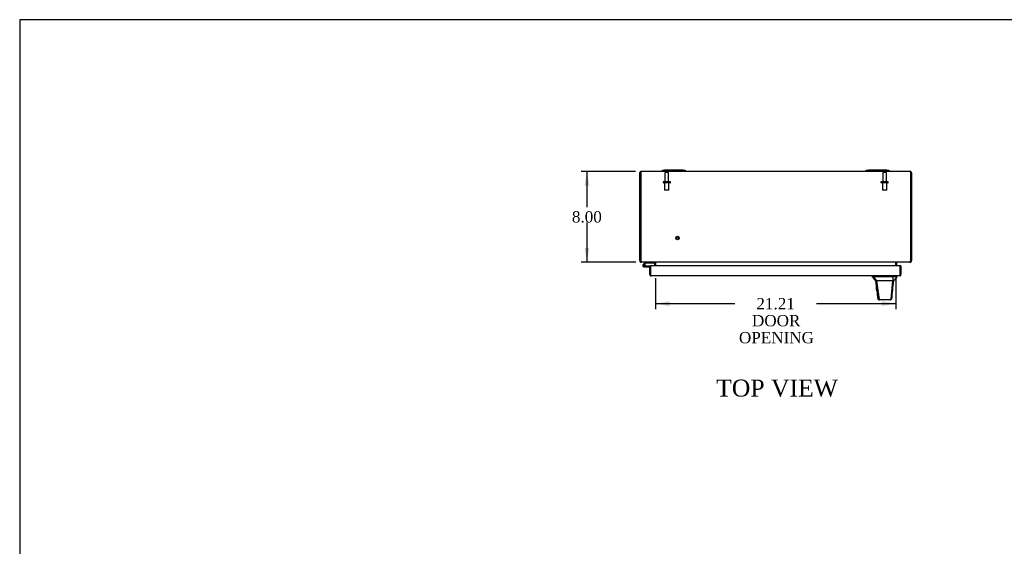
# Model space of a CAD drawing. Header units: inches. Extents: x 1 to 240, y -1 to 159.
# Tile 4 of 9: x 1 to 88, y 113 to 159. Entities that reach past the tile are written whole.
import ezdxf
from ezdxf.enums import TextEntityAlignment as Align
from ezdxf.lldxf.tags import DXFTag

# ---------------------------------------------------------------- set-up
doc = ezdxf.new("R2010")
doc.units = ezdxf.units.IN
doc.header["$MEASUREMENT"] = 0
for name, color, linetype in [('COM55391', 7, 'Continuous'), ('COM55519', 7, 'Continuous'), ('COM70654-8', 7, 'Continuous'), ('Default', 7, 'Continuous'), ('FET07752', 7, 'Continuous'), ('HAN86294', 7, 'Continuous'), ('STD26089', 7, 'Continuous'), ('STD26258', 7, 'Continuous')]:
    doc.layers.add(name, color=color, linetype=linetype)
doc.styles.add('SEACAD_Times_New_Roman', font='times.ttf')
tags = doc.linetypes.add('HIDDEN2', pattern=[0.1875, 0.125, -0.0625]).pattern_tags.tags
tags[6:7] = [DXFTag(74, 4), DXFTag(75, 0), DXFTag(340, '0'), DXFTag(46, 0.0), DXFTag(50, 0.0), DXFTag(44, 0.0), DXFTag(45, 0.0)]
tags[4:5] = [DXFTag(74, 4), DXFTag(75, 0), DXFTag(340, '0'), DXFTag(46, 0.0), DXFTag(50, 0.0), DXFTag(44, 0.0), DXFTag(45, 0.0)]
doc.dimstyles.new('HAMMOND_(STH_-_240x160)', dxfattribs={"dimtxt": 1, "dimasz": 1.25, "dimexe": 0.5, "dimexo": 0.5, "dimgap": 0.25, "dimtad": 0, "dimtih": 1, "dimtoh": 1, "dimzin": 0, "dimdsep": 46, "dimtxsty": 'SEACAD_Times_New_Roman', "dimblk1": '_SE_FILLED', "dimblk2": '_SE_FILLED', "dimsah": 1, "dimcen": 0.5, "dimadec": 0, "dimazin": 0, "dimtfac": 0.8, "dimtofl": 0, "dimtmove": 0, "dimatfit": 3, "dimfxl": 1, "dimtolj": 1, "dimtzin": 0, "dimarcsym": 0})

# ---------------------------------------------------------------- blocks, each defined once
blk = doc.blocks.new('SE6')
at = {"layer": 'COM55391', "color": 7, "linetype": 'Continuous'}
for p, q in [((55.756, 137.944), (55.756, 145.695)), ((55.76, 145.727), (55.828, 145.706)), ((55.828, 145.695), (55.828, 145.727)), ((55.828, 145.706), (55.828, 145.695)), ((55.828, 137.944), (55.828, 145.695)), ((55.828, 145.695), (55.828, 137.944)), ((57.756, 145.803), (55.864, 145.803)), ((75.756, 145.803), (59.756, 145.803)), ((79.648, 145.803), (77.756, 145.803)), ((79.683, 145.695), (79.683, 145.727)), ((79.683, 137.944), (79.683, 145.695)), ((79.751, 145.727), (79.684, 145.706)), ((79.684, 145.706), (79.684, 145.695)), ((79.684, 145.695), (79.684, 137.944)), ((79.756, 145.695), (79.756, 137.944)), ((55.756, 137.944), (55.756, 137.911)), ((55.828, 137.911), (55.756, 137.911)), ((55.828, 137.911), (55.828, 137.944)), ((55.864, 137.803), (55.864, 137.837)), ((55.864, 137.803), (55.911, 137.803)), ((79.6, 137.803), (55.911, 137.803)), ((57.058, 137.774), (57.123, 137.788)), ((57.059, 137.767), (57.059, 137.468)), ((57.131, 137.767), (57.131, 137.468)), ((57.149, 137.767), (57.149, 137.774)), ((57.149, 137.468), (57.149, 137.767)), ((78.362, 137.774), (78.362, 137.767)), ((78.362, 137.767), (78.362, 137.468)), ((78.381, 137.468), (78.381, 137.767)), ((78.453, 137.774), (78.389, 137.788)), ((78.453, 137.468), (78.453, 137.767)), ((79.6, 137.803), (79.648, 137.803)), ((79.648, 137.803), (79.648, 137.837)), ((79.684, 137.944), (79.684, 137.911)), ((79.684, 137.911), (79.756, 137.911)), ((79.756, 137.911), (79.756, 137.944))]:
    blk.add_line(p, q, dxfattribs=at)
for centre, radius, start, end in [((55.864, 145.695), 0.108, 162.91006, 180), ((55.864, 145.695), 0.108, 108.10984, 162.91006), ((55.864, 145.695), 0.108, 90, 108.10984), ((56.622, 145.92), 0.801, 188.79505, 192.77303), ((56.624, 145.92), 0.803, 188.76811, 192.74687), ((79.648, 145.695), 0.108, 71.89016, 90), ((78.887, 145.92), 0.803, 347.25313, 351.23189), ((78.89, 145.92), 0.801, 347.20608, 351.20495), ((79.648, 145.695), 0.108, 17.08994, 71.89016), ((79.648, 145.695), 0.108, 0, 17.08994), ((55.864, 137.911), 0.108, 180, 216.87955), ((55.864, 137.911), 0.108, 216.87957, 270), ((55.928, 137.944), 0.1, 180, 199.52472), ((55.864, 137.911), 0.036, 180, 216.87955), ((56.009, 137.938), 0.178, 188.78807, 211.13151), ((57.023, 137.767), 0.036, 11.86813, 90), ((57.023, 137.767), 0.036, 0, 11.86813), ((57.06, 137.652), 0.151, 53.9353, 86.26644), ((57.023, 137.767), 0.108, 0, 11.86813), ((78.451, 137.652), 0.151, 93.73356, 126.0647), ((78.489, 137.767), 0.108, 168.13187, 180), ((78.489, 137.767), 0.036, 90.00007, 168.1318), ((78.489, 137.767), 0.036, 168.13187, 180), ((79.648, 137.911), 0.108, 270.00004, 323.12041), ((79.502, 137.938), 0.178, 328.86851, 351.21193), ((79.648, 137.911), 0.036, 323.12045, 0), ((79.583, 137.944), 0.1, 340.47528, 0), ((79.648, 137.911), 0.108, 323.12045, 0)]:
    blk.add_arc(centre, radius, start, end, dxfattribs=at)
for centre, start_param, end_param in [((55.864, 145.695), 3.141593, 3.457669), ((79.648, 145.695), 2.825516, 3.141593)]:
    blk.add_ellipse(centre, major_axis=(0, -0.108), ratio=0.996907, start_param=start_param, end_param=end_param, dxfattribs=at)
for points, knots in [([(55.828, 145.727), (55.832, 145.729), (55.835, 145.733), (55.84, 145.74), (55.842, 145.744), (55.845, 145.752), (55.846, 145.756), (55.848, 145.763), (55.848, 145.767), (55.848, 145.777), (55.847, 145.783), (55.843, 145.79), (55.841, 145.792), (55.836, 145.795), (55.834, 145.797), (55.83, 145.798)], [0, 0, 0, 0, 0.125, 0.125, 0.25, 0.25, 0.375, 0.375, 0.5, 0.5, 0.75, 0.75, 0.875, 0.875, 1, 1, 1, 1]), ([(79.681, 145.798), (79.678, 145.797), (79.675, 145.795), (79.67, 145.792), (79.668, 145.79), (79.666, 145.785), (79.665, 145.783), (79.663, 145.777), (79.663, 145.774), (79.663, 145.763), (79.665, 145.756), (79.67, 145.744), (79.672, 145.74), (79.677, 145.733), (79.68, 145.729), (79.683, 145.727)], [0, 0, 0, 0, 0.125, 0.125, 0.25, 0.25, 0.375, 0.375, 0.5, 0.5, 0.75, 0.75, 0.875, 0.875, 1, 1, 1, 1]), ([(55.911, 137.803), (55.902, 137.803), (55.893, 137.807), (55.875, 137.822), (55.866, 137.833), (55.857, 137.846)], [0, 0, 0, 0, 0.5, 0.5, 1, 1, 1, 1]), ([(79.654, 137.846), (79.645, 137.833), (79.636, 137.822), (79.618, 137.807), (79.609, 137.803), (79.6, 137.803)], [0, 0, 0, 0, 0.5, 0.5, 1, 1, 1, 1])]:
    blk.add_open_spline(points, degree=3, knots=knots, dxfattribs=at)
at = {"layer": 'COM55519', "color": 7, "linetype": 'Continuous'}
for p, q in [((56.265, 137.803), (56.054, 137.591)), ((56.07, 137.517), (56.07, 137.492)), ((56.117, 137.567), (56.291, 137.741)), ((56.145, 137.567), (56.12, 137.567)), ((56.195, 137.492), (56.195, 137.517)), ((56.25, 137.505), (56.195, 137.505)), ((56.291, 137.741), (56.986, 137.741)), ((56.986, 137.741), (56.986, 137.803)), ((56.12, 137.442), (56.145, 137.442)), ((56.249, 137.388), (56.133, 137.388)), ((56.249, 137.45), (56.236, 137.45)), ((56.703, 137.45), (56.249, 137.45)), ((56.249, 137.45), (56.249, 137.388)), ((56.249, 137.388), (56.631, 137.388)), ((56.703, 136.91), (56.703, 136.91))]:
    blk.add_line(p, q, dxfattribs=at)
for centre, radius, start, end in [((56.133, 137.505), 0.117, 132.39205, 0), ((56.12, 137.517), 0.05, 90, 180), ((56.12, 137.492), 0.05, 180, 270), ((56.145, 137.517), 0.05, 0, 90), ((56.145, 137.492), 0.05, 270, 0), ((56.133, 137.505), 0.117, 0, 72.97263)]:
    blk.add_arc(centre, radius, start, end, dxfattribs=at)
at = {"layer": 'COM70654-8', "color": 7, "linetype": 'Continuous'}
for p, q in [((56.703, 137.468), (56.703, 136.701)), ((78.747, 137.468), (56.703, 137.468)), ((78.747, 136.701), (78.747, 137.468)), ((78.819, 137.468), (78.747, 137.468)), ((78.747, 137.468), (78.747, 136.701)), ((78.819, 137.468), (78.819, 136.701)), ((56.631, 137.388), (56.703, 137.388)), ((56.631, 136.701), (56.631, 137.388)), ((56.703, 136.701), (56.703, 137.388)), ((56.703, 136.701), (56.703, 136.599)), ((56.703, 136.599), (56.703, 136.701)), ((78.711, 136.593), (56.739, 136.593)), ((78.747, 136.701), (78.747, 136.599)), ((78.747, 136.599), (78.747, 136.701))]:
    blk.add_line(p, q, dxfattribs=at)
for centre, start, end in [((56.739, 136.701), 180, 250.52878), ((56.739, 136.701), 250.52878, 270), ((78.711, 136.701), 270, 289.47122), ((78.711, 136.701), 289.47122, 0)]:
    blk.add_arc(centre, 0.108, start, end, dxfattribs=at)
for centre, start_param, end_param in [((56.739, 136.701), 2.801756, 3.141593), ((78.711, 136.701), 3.141593, 3.48143)]:
    blk.add_ellipse(centre, major_axis=(0, 0.108), ratio=0.997813, start_param=start_param, end_param=end_param, dxfattribs=at)
at = {"layer": 'FET07752', "color": 7, "linetype": 'Continuous'}
for p, q in [((57.756, 145.928), (57.943, 145.928)), ((57.756, 145.803), (57.756, 145.928)), ((57.943, 145.803), (57.756, 145.803)), ((59.568, 145.928), (57.943, 145.928)), ((59.568, 145.803), (57.943, 145.803)), ((58.053, 145.803), (58.053, 145.8)), ((58.079, 145.803), (58.079, 145.8)), ((58.19, 145.8), (58.19, 145.803)), ((59.568, 145.928), (59.756, 145.928)), ((59.756, 145.803), (59.568, 145.803)), ((59.756, 145.928), (59.756, 145.803)), ((75.756, 145.928), (75.943, 145.928)), ((75.756, 145.803), (75.756, 145.928)), ((75.943, 145.803), (75.756, 145.803)), ((77.568, 145.928), (75.943, 145.928)), ((77.568, 145.803), (75.943, 145.803)), ((76.053, 145.803), (76.053, 145.8)), ((76.079, 145.803), (76.079, 145.8)), ((76.19, 145.8), (76.19, 145.803)), ((77.568, 145.928), (77.756, 145.928)), ((77.756, 145.803), (77.568, 145.803)), ((77.756, 145.928), (77.756, 145.803))]:
    blk.add_line(p, q, dxfattribs=at)
at = {"layer": 'HAN86294', "color": 7, "linetype": 'Continuous'}
for p, q in [((76.291, 136.593), (76.291, 136.51)), ((78.47, 136.51), (78.47, 136.593)), ((76.291, 136.513), (76.39, 136.513)), ((76.404, 136.513), (76.39, 136.513)), ((76.39, 136.513), (76.673, 136.158)), ((76.482, 136.513), (76.404, 136.513)), ((78.099, 136.513), (76.482, 136.513)), ((76.591, 136.158), (76.605, 136.158)), ((76.673, 136.158), (76.605, 136.158)), ((76.719, 136.158), (76.673, 136.158)), ((76.673, 136.158), (76.889, 134.52)), ((76.81, 136.158), (76.719, 136.158)), ((78.088, 136.158), (76.81, 136.158)), ((78.088, 136.158), (77.924, 134.523)), ((78.117, 136.158), (78.088, 136.158)), ((78.279, 136.513), (78.099, 136.513)), ((78.133, 136.158), (78.117, 136.158)), ((78.143, 136.158), (78.133, 136.158)), ((78.143, 136.158), (78.17, 136.158)), ((78.357, 136.513), (78.279, 136.513)), ((78.357, 136.513), (78.47, 136.513)), ((76.775, 134.533), (76.775, 134.532)), ((76.935, 134.478), (76.835, 134.478)), ((77.871, 134.478), (76.935, 134.478)), ((77.926, 134.478), (77.871, 134.478)), ((77.986, 134.532), (77.986, 134.534))]:
    blk.add_line(p, q, dxfattribs=at)
for centre, radius, start, end in [((72.84, 133.179), 4.799, 38.37438, 44.00946), ((17.717, 128.765), 59.339, 6.27799, 7.15694), ((127.312, 130.43), 49.492, 173.35455, 174.31512), ((90.586, 125.969), 16.062, 138.96729, 140.62542), ((76.835, 134.538), 0.06, 185.9929, 270.00753), ((77.869, 134.533), 0.0554, 272.13096, 348.82925), ((77.926, 134.538), 0.06, 269.99107, 354.42424)]:
    blk.add_arc(centre, radius, start, end, dxfattribs=at)
for points in [[(76.605, 136.158), (76.662, 135.616), (76.718, 135.075), (76.775, 134.533)], [(78.143, 136.158), (78.091, 135.617), (78.038, 135.075), (77.986, 134.534)], [(78.099, 136.513), (78.095, 136.395), (78.092, 136.276), (78.088, 136.158)]]:
    blk.add_open_spline(points, degree=3, dxfattribs=at)
blk.add_open_spline([(76.889, 134.52), (76.892, 134.508), (76.898, 134.497), (76.914, 134.482), (76.924, 134.478), (76.935, 134.478)], degree=3, knots=[0, 0, 0, 0, 0.5, 0.5, 1, 1, 1, 1], dxfattribs=at)
at = {"layer": 'STD26089', "color": 7, "linetype": 'HIDDEN2'}
for p, q in [((57.965, 145.671), (57.965, 144.894)), ((58.237, 145.731), (58.025, 145.731)), ((58.297, 144.894), (58.297, 145.671)), ((77.215, 145.671), (77.215, 144.894)), ((77.487, 145.731), (77.275, 145.731)), ((77.547, 144.894), (77.547, 145.671)), ((57.806, 144.864), (57.806, 144.824)), ((58.426, 144.894), (57.836, 144.894)), ((58.426, 144.794), (57.836, 144.794)), ((57.943, 144.794), (57.943, 144.169)), ((58.318, 144.169), (58.318, 144.794)), ((58.456, 144.824), (58.456, 144.864)), ((77.056, 144.864), (77.056, 144.824)), ((77.676, 144.894), (77.086, 144.894)), ((77.676, 144.794), (77.086, 144.794)), ((77.193, 144.794), (77.193, 144.169)), ((77.568, 144.169), (77.568, 144.794)), ((77.706, 144.824), (77.706, 144.864)), ((58.318, 144.169), (57.943, 144.169)), ((77.568, 144.169), (77.193, 144.169))]:
    blk.add_line(p, q, dxfattribs=at)
for centre, radius, start, end in [((58.025, 145.671), 0.06, 90, 180), ((58.237, 145.671), 0.06, 0, 90), ((77.275, 145.671), 0.06, 90, 180), ((77.487, 145.671), 0.06, 0, 90), ((57.836, 144.864), 0.03, 90, 180), ((57.836, 144.824), 0.03, 180, 270), ((58.426, 144.864), 0.03, 0, 90), ((58.426, 144.824), 0.03, 270, 0), ((77.086, 144.864), 0.03, 90, 180), ((77.086, 144.824), 0.03, 180, 270), ((77.676, 144.864), 0.03, 0, 90), ((77.676, 144.824), 0.03, 270, 0)]:
    blk.add_arc(centre, radius, start, end, dxfattribs=at)
at = {"layer": 'STD26258', "color": 7, "linetype": 'HIDDEN2'}
for radius in [0.156, 0.125, 0.0944]:
    blk.add_circle((59.078, 139.935), radius, dxfattribs=at)
blk = doc.blocks.new('DMBLK6788')
at = {"layer": 'Default', "linetype": 'Continuous'}
for points in [[(50.869, 144.553), (51.286, 144.553), (51.077, 145.803)], [(50.869, 139.053), (51.077, 137.803), (51.286, 139.053)]]:
    blk.add_hatch(color=7, dxfattribs=at).paths.add_polyline_path(points)
at = {"layer": 'Default', "color": 7, "linetype": 'Continuous'}
for p, q in [((55.364, 145.803), (50.577, 145.803)), ((51.077, 145.803), (51.077, 142.653)), ((51.077, 141.303), (51.077, 137.803)), ((55.411, 137.803), (50.577, 137.803))]:
    blk.add_line(p, q, dxfattribs=at)
at = {"layer": 'Default', "color": 7, "linetype": 'Continuous', "style": 'SEACAD_Times_New_Roman'}
blk.add_text('8.00', height=1, dxfattribs=at).set_placement((49.75, 142.303), align=Align.TOP_LEFT)
blk = doc.blocks.new('_SE_FILLED')
at = {"color": 0}
blk.add_line((0, 0), (-1, 0), dxfattribs=at)
blk.add_solid([(0, 0), (-1, -0.1665), (-1, 0.1665), (0, 0)], dxfattribs=at)
blk = doc.blocks.new('DMBLK6790')
at = {"layer": 'Default', "linetype": 'Continuous'}
for points in [[(58.399, 133.932), (58.399, 134.349), (57.149, 134.14)], [(77.112, 133.932), (78.362, 134.14), (77.112, 134.349)]]:
    blk.add_hatch(color=7, dxfattribs=at).paths.add_polyline_path(points)
at = {"layer": 'Default', "color": 7, "linetype": 'Continuous'}
for p, q in [((57.149, 136.4), (57.149, 133.64)), ((78.362, 136.4), (78.362, 133.64)), ((57.149, 134.14), (64.159, 134.14)), ((71.352, 134.14), (78.362, 134.14))]:
    blk.add_line(p, q, dxfattribs=at)
at = {"layer": 'Default', "color": 7, "linetype": 'Continuous', "style": 'SEACAD_Times_New_Roman'}
for s, p in [('21.21', (66.049, 134.64)), ('DOOR', (65.658, 133.14)), ('OPENING', (64.509, 131.64))]:
    blk.add_text(s, height=1, dxfattribs=at).set_placement(p, align=Align.TOP_LEFT)
blk = doc.blocks.new('BORDER')
at = {"layer": 'Default', "color": 7, "linetype": 'Continuous'}
for p, q in [((0, 27.86), (-41.86, 27.86)), ((-41.86, 27.86), (-41.86, 0))]:
    blk.add_line(p, q, dxfattribs=at)

msp = doc.modelspace()

# ---------------------------------------------------------------- block references
at = {"layer": 'Default', "color": 7, "xscale": 5.7, "yscale": 5.7, "zscale": 5.7}
msp.add_blockref('BORDER', (239.562, 0.401), dxfattribs=at)
at = {"layer": 'Default'}
msp.add_blockref('SE6', (0, 0), dxfattribs=at)

# ---------------------------------------------------------------- texts
at = {"layer": 'Default', "color": 7, "linetype": 'Continuous', "style": 'SEACAD_Times_New_Roman'}
msp.add_text('TOP VIEW', height=1.5, dxfattribs=at).set_placement((62.495, 127.439), align=Align.TOP_LEFT)

# ---------------------------------------------------------------- dimensions: what is measured, and where the dimension line sits
at = {"layer": 'Default', "color": 7, "linetype": 'Continuous'}
for base, p1, p2, angle, text, picture, middle, dimtype in [((51.077, 137.803), (55.864, 145.803), (55.911, 137.803), 90, '\\A1;<>', 'DMBLK6788', (51.077, 141.803), 160), ((57.149, 134.14), (57.149, 137.767), (78.362, 137.767), 0, '\\A1;<>\\PDOOR\\XOPENING', 'DMBLK6790', (67.756, 134.14), 161)]:
    dim = msp.add_linear_dim(base=base, p1=p1, p2=p2, angle=angle, text=text, dimstyle='HAMMOND_(STH_-_240x160)', dxfattribs=at)
    dim.commit()
    dim.dimension.update_dxf_attribs({"geometry": picture, "text_midpoint": middle, "dimtype": dimtype})

doc.saveas('drawing.dxf')
